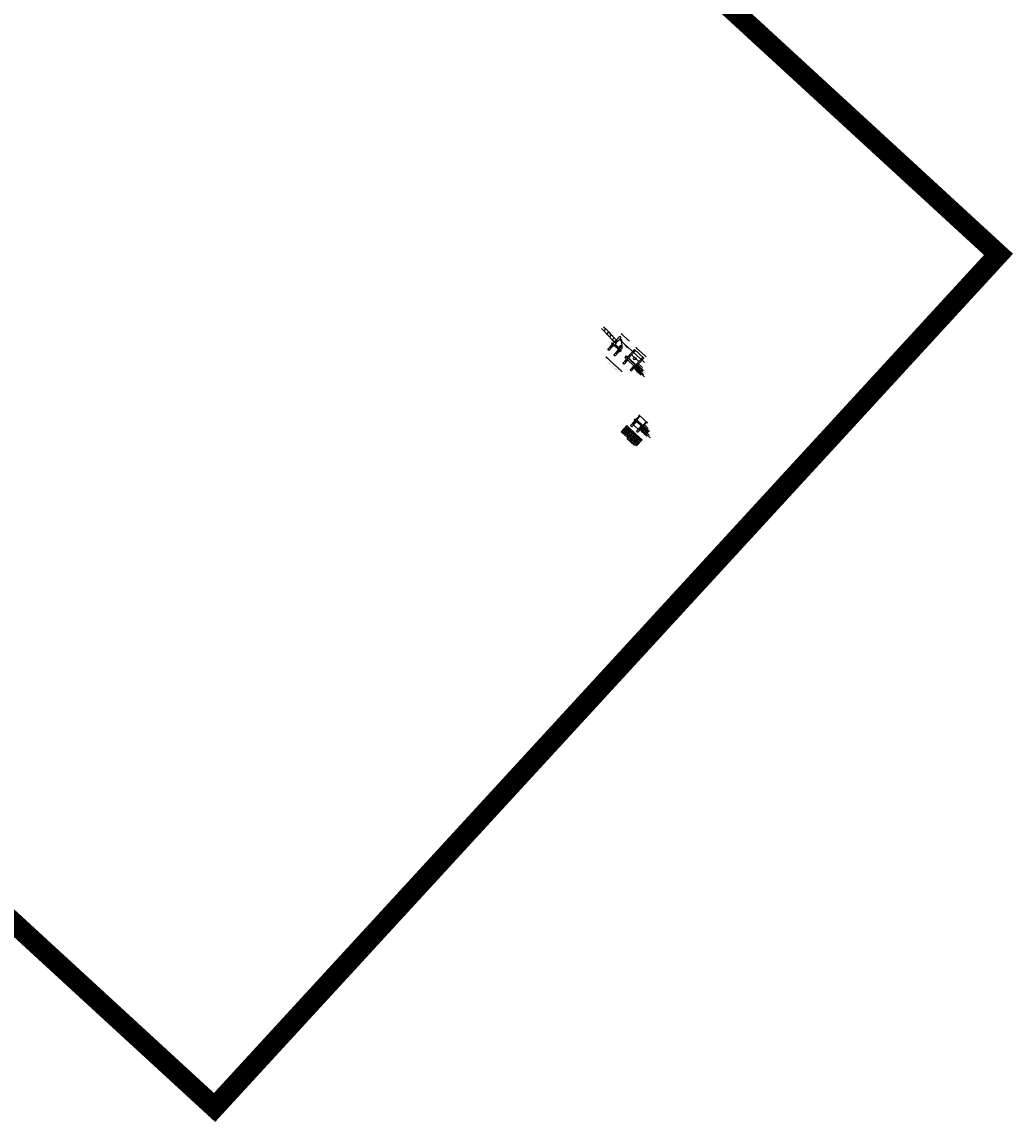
# Model space of a CAD drawing. Header units: metres. Extents: x 111546 to 149831, y 498798 to 507863.
# Tile 71 of 256: x 113083 to 113179, y 500731 to 500838. Entities that reach past the tile are written whole.
import ezdxf
from ezdxf.enums import TextEntityAlignment as Align

# ---------------------------------------------------------------- set-up
doc = ezdxf.new("R2010")
doc.units = ezdxf.units.M
doc.linetypes.add('DASHDOT', pattern=[25.4, 12.7, -6.35, 0, -6.35])
doc.layers.add('0-hulplijn', color=6, linetype='Continuous', plot=False)
for name, color, linetype in [('2-nw-riool-put', 4, 'Continuous'), ('7-div', 4, 'Continuous'), ('7-maatvoering', 3, 'Continuous'), ('7-nw-constr- hout', 3, 'Continuous'), ('7-nw-details', 2, 'Continuous'), ('7-text-35', 2, 'Continuous'), ('A4DRUKFUND', 3, 'Continuous')]:
    doc.layers.add(name, color=color, linetype=linetype)
doc.styles.get("Standard").update_dxf_attribs({"font": 'isocp-ie.shx'})
doc.styles.add('Zaanstad', font='ARIALN.TTF')
doc.dimstyles.new('1-10', dxfattribs={"dimscale": 0.01, "dimtxt": 2.5, "dimasz": 3, "dimexe": 3, "dimexo": 5, "dimgap": 1, "dimtad": 1, "dimzin": 0, "dimdsep": 46, "dimtxsty": 'Standard', "dimcen": 0, "dimclrd": 3, "dimclre": 3, "dimclrt": 3, "dimadec": 0, "dimazin": 0, "dimtfac": 1, "dimtofl": 0, "dimtmove": 0, "dimatfit": 3, "dimfxl": 1, "dimtolj": 1, "dimtzin": 0, "dimarcsym": 0})
doc.dimstyles.new('1-20', dxfattribs={"dimtxt": 0.04, "dimasz": 0.04, "dimexe": 0.02, "dimexo": 0.02, "dimgap": 0.01, "dimtad": 1, "dimzin": 0, "dimdsep": 46, "dimtxsty": 'Zaanstad', "dimcen": 0, "dimclrd": 256, "dimclre": 256, "dimclrt": 256, "dimadec": 0, "dimazin": 0, "dimtfac": 1, "dimtofl": 0, "dimtmove": 0, "dimatfit": 3, "dimfxl": 1, "dimtfill": 1, "dimtolj": 1, "dimtzin": 0, "dimlwd": -1, "dimlwe": -1, "dimarcsym": 0})

# ---------------------------------------------------------------- blocks, each defined once
blk = doc.blocks.new('*D1234')
at = {"layer": '7-maatvoering', "transparency": 16777216}
for p, q in [((113142.06, 500798.7), (113142.05, 500798.69)), ((113142.1, 500798.68), (113142.63, 500798.19)), ((113142.66, 500798.16), (113142.64, 500798.15))]:
    blk.add_line(p, q, dxfattribs=at)
for points in [[(113142.1, 500798.68), (113142.09, 500798.67), (113142.07, 500798.71)], [(113142.63, 500798.2), (113142.62, 500798.19), (113142.66, 500798.17)]]:
    blk.add_solid(points, dxfattribs=at)
at = {"layer": '7-maatvoering', "transparency": 16777216, "insert": (113142.38, 500798.46), "char_height": 0.04, "attachment_point": 5, "rotation": 317.5821, "style": 'Zaanstad', "bg_fill": 3, "box_fill_scale": 1.1, "bg_fill_color": 256, "bg_fill_true_color": 13158600, "bg_fill_transparency": 0}
blk.add_mtext('\\A1;M', dxfattribs=at)
at = {"layer": 'Defpoints', "color": 0, "transparency": 16777216}
for p in [(113142.08, 500798.72), (113142.66, 500798.17), (113142.67, 500798.18)]:
    blk.add_point(p, dxfattribs=at)
blk = doc.blocks.new('*D1235')
at = {"layer": '7-maatvoering', "color": 3, "lineweight": -2, "transparency": 16777216}
for p, q in [((113141.01, 500807.52), (113140.92, 500807.42)), ((113141.01, 500807.43), (113141.62, 500806.87)), ((113141.71, 500806.88), (113141.63, 500806.78))]:
    blk.add_line(p, q, dxfattribs=at)
at = {"layer": '7-maatvoering', "color": 3, "transparency": 16777216}
for points in [[(113141.02, 500807.43), (113141, 500807.42), (113140.96, 500807.47)], [(113141.63, 500806.87), (113141.62, 500806.86), (113141.67, 500806.82)]]:
    blk.add_solid(points, dxfattribs=at)
at = {"layer": 'Defpoints', "color": 0, "transparency": 16777216}
for p in [(113141.08, 500807.59), (113141.78, 500806.95), (113141.67, 500806.82)]:
    blk.add_point(p, dxfattribs=at)
at = {"layer": '7-maatvoering', "color": 3, "transparency": 16777216, "insert": (113141.35, 500807.18), "char_height": 0.05, "attachment_point": 5, "rotation": 317.5821}
blk.add_mtext('\\A1;0.95', dxfattribs=at)
blk = doc.blocks.new('*D1236')
at = {"layer": '7-maatvoering', "color": 3, "lineweight": -2, "transparency": 16777216}
for p, q in [((113142.42, 500806.2), (113142.34, 500806.11)), ((113142.42, 500806.11), (113143.25, 500805.36)), ((113143.34, 500805.37), (113143.25, 500805.27))]:
    blk.add_line(p, q, dxfattribs=at)
at = {"layer": '7-maatvoering', "color": 3, "transparency": 16777216}
for points in [[(113142.43, 500806.12), (113142.42, 500806.1), (113142.38, 500806.15)], [(113143.26, 500805.36), (113143.24, 500805.35), (113143.29, 500805.32)]]:
    blk.add_solid(points, dxfattribs=at)
at = {"layer": 'Defpoints', "color": 0, "transparency": 16777216}
for p in [(113142.49, 500806.28), (113143.29, 500805.32), (113143.41, 500805.44)]:
    blk.add_point(p, dxfattribs=at)
at = {"layer": '7-maatvoering', "color": 3, "transparency": 16777216, "insert": (113142.87, 500805.77), "char_height": 0.05, "attachment_point": 5, "rotation": 317.5821}
blk.add_mtext('\\A1;1.24', dxfattribs=at)

msp = doc.modelspace()

# ---------------------------------------------------------------- linework, layer by layer
at = {"layer": '0-hulplijn', "ltscale": 0.01, "const_width": 2}
msp.add_lwpolyline([(113037.6378, 500943.9122), (113177.6508, 500815.2285), (113101.3532, 500732.2137), (112961.3402, 500860.8974)], close=True, dxfattribs=at)
at = {"layer": '2-nw-riool-put'}
for p, q in [((113139.0291, 500808.0058), (113139.2466, 500807.8071)), ((113139.1978, 500808.1904), (113139.4229, 500807.9847)), ((113139.4152, 500807.9917), (113139.2466, 500807.8071)), ((113139.4229, 500807.9847), (113140.2413, 500807.1014)), ((113139.2466, 500807.8071), (113140.065, 500806.9239)), ((113139.6886, 500807.6979), (113139.5194, 500807.5127)), ((113139.9614, 500807.4035), (113139.7922, 500807.2183)), ((113140.2342, 500807.1091), (113140.065, 500806.9239)), ((113140.065, 500806.9239), (113140.4334, 500806.5873)), ((113140.7916, 500807.2759), (113140.1171, 500806.5376)), ((113140.2413, 500807.1014), (113140.602, 500806.7719)), ((113140.9393, 500807.141), (113140.3457, 500806.4913)), ((113140.7916, 500807.2759), (113140.9393, 500807.141)), ((113140.8381, 500807.0303), (113140.9488, 500806.9291)), ((113140.9488, 500806.9291), (113140.987, 500806.0814)), ((113140.1171, 500806.5376), (113140.8184, 500805.8968)), ((113140.3457, 500806.4913), (113140.8994, 500805.9854)), ((113140.5289, 500806.8386), (113140.3603, 500806.6541)), ((113140.8843, 500806.4056), (113140.6819, 500806.1841)), ((113140.9581, 500806.3381), (113140.7558, 500806.1166)), ((113140.987, 500806.0814), (113140.8184, 500805.8968)), ((113140.8843, 500806.4056), (113140.9581, 500806.3381)), ((113142.2162, 500805.9743), (113141.5416, 500805.236)), ((113142.3195, 500805.8798), (113141.645, 500805.1416)), ((113142.115, 500805.8635), (113142.2184, 500805.7691)), ((113142.2162, 500805.9743), (113143.1316, 500805.1379)), ((113141.5416, 500805.236), (113142.4571, 500804.3996)), ((113141.7103, 500805.4206), (113141.8136, 500805.3262)), ((113141.9289, 500805.4523), (113142.6376, 500804.8048)), ((113143.0282, 500805.2323), (113142.3537, 500804.494)), ((113143.1316, 500805.1379), (113142.4571, 500804.3996)), ((113142.9271, 500805.1216), (113143.0304, 500805.0271)), ((113142.5223, 500804.6786), (113142.6257, 500804.5842))]:
    msp.add_line(p, q, dxfattribs=at)
at = {"layer": '2-nw-riool-put', "color": 3}
for p, q in [((113140.7504, 500806.9343), (113143.1975, 500804.6983)), ((113141.2699, 500806.4196), (113141.4182, 500806.2842)), ((113141.3419, 500806.3761), (113141.4902, 500806.2407)), ((113141.3883, 500806.2891), (113141.5365, 500806.1536))]:
    msp.add_line(p, q, dxfattribs=at)
at = {"layer": '2-nw-riool-put'}
msp.add_circle((113142.2647, 500805.0834), 0.125, dxfattribs=at)
at = {"layer": '7-div', "linetype": 'Continuous', "ltscale": 0.2}
for p, q in [((113141.4643, 500798.5677), (113140.9246, 500797.977)), ((113141.3024, 500798.3905), (113141.6686, 500798.0559)), ((113141.378, 500798.4732), (113141.7442, 500798.1386)), ((113141.3888, 500798.485), (113141.755, 500798.1504)), ((113141.4643, 500798.5677), (113141.8305, 500798.2331)), ((113140.9246, 500797.977), (113141.2908, 500797.6424)), ((113141.0002, 500798.0597), (113141.3664, 500797.7252)), ((113141.0757, 500798.1424), (113141.4419, 500797.8079)), ((113141.1513, 500798.2251), (113141.5175, 500797.8905)), ((113141.2269, 500798.3078), (113141.5931, 500797.9732)), ((113141.3664, 500797.7252), (113141.2908, 500797.6424)), ((113141.2908, 500797.6424), (113141.5743, 500797.3834)), ((113141.4419, 500797.8079), (113141.3664, 500797.7252)), ((113141.3664, 500797.7252), (113141.6499, 500797.4661)), ((113141.5175, 500797.8905), (113141.4419, 500797.8079)), ((113141.4419, 500797.8079), (113141.7254, 500797.5488)), ((113141.5931, 500797.9732), (113141.5175, 500797.8905)), ((113141.5175, 500797.8905), (113141.801, 500797.6315)), ((113142.1141, 500797.9741), (113141.5743, 500797.3834)), ((113141.5743, 500797.3834), (113141.8578, 500797.1243)), ((113141.6686, 500798.0559), (113141.5931, 500797.9732)), ((113141.5931, 500797.9732), (113141.8766, 500797.7142)), ((113141.6499, 500797.4661), (113141.9334, 500797.207)), ((113141.7442, 500798.1386), (113141.6686, 500798.0559)), ((113141.6686, 500798.0559), (113141.9521, 500797.7969)), ((113141.7254, 500797.5488), (113142.009, 500797.2897)), ((113141.755, 500798.1504), (113141.7442, 500798.1386)), ((113141.7442, 500798.1386), (113142.0277, 500797.8796)), ((113141.8305, 500798.2331), (113141.755, 500798.1504)), ((113141.755, 500798.1504), (113142.0385, 500797.8914)), ((113141.801, 500797.6315), (113142.0845, 500797.3724)), ((113141.8305, 500798.2331), (113142.1141, 500797.9741)), ((113141.8766, 500797.7142), (113142.1601, 500797.4551)), ((113142.009, 500797.2897), (113141.9334, 500797.207)), ((113141.9521, 500797.7969), (113142.2357, 500797.5378)), ((113142.0845, 500797.3724), (113142.009, 500797.2897)), ((113142.009, 500797.2897), (113142.2925, 500797.0307)), ((113142.0277, 500797.8796), (113142.3112, 500797.6205)), ((113142.0385, 500797.8914), (113142.322, 500797.6323)), ((113142.1601, 500797.4551), (113142.0845, 500797.3724)), ((113142.0845, 500797.3724), (113142.3681, 500797.1134)), ((113142.1141, 500797.9741), (113142.3976, 500797.715)), ((113142.2357, 500797.5378), (113142.1601, 500797.4551)), ((113142.1601, 500797.4551), (113142.4436, 500797.1961)), ((113142.3112, 500797.6205), (113142.2357, 500797.5378)), ((113142.2357, 500797.5378), (113142.5192, 500797.2788)), ((113142.322, 500797.6323), (113142.3112, 500797.6205)), ((113142.3112, 500797.6205), (113142.5947, 500797.3615)), ((113142.3976, 500797.715), (113142.322, 500797.6323)), ((113142.322, 500797.6323), (113142.6055, 500797.3733)), ((113142.3976, 500797.715), (113142.6811, 500797.4559)), ((113142.5192, 500797.2788), (113142.4436, 500797.1961)), ((113142.5947, 500797.3615), (113142.5192, 500797.2788)), ((113142.5192, 500797.2788), (113142.8027, 500797.0197)), ((113142.6055, 500797.3733), (113142.5947, 500797.3615)), ((113142.5947, 500797.3615), (113142.8783, 500797.1024)), ((113142.6811, 500797.4559), (113142.6055, 500797.3733)), ((113142.6055, 500797.3733), (113142.8891, 500797.1142)), ((113142.6811, 500797.4559), (113142.9647, 500797.1969)), ((113141.9334, 500797.207), (113141.8578, 500797.1243)), ((113141.8578, 500797.1243), (113142.1414, 500796.8652)), ((113141.9334, 500797.207), (113142.2169, 500796.948)), ((113142.2169, 500796.948), (113142.1414, 500796.8652)), ((113142.1414, 500796.8652), (113142.4249, 500796.6062)), ((113142.2925, 500797.0307), (113142.2169, 500796.948)), ((113142.2169, 500796.948), (113142.5005, 500796.6889)), ((113142.3681, 500797.1134), (113142.2925, 500797.0307)), ((113142.2925, 500797.0307), (113142.576, 500796.7716)), ((113142.4436, 500797.1961), (113142.3681, 500797.1134)), ((113142.3681, 500797.1134), (113142.6516, 500796.8543)), ((113142.4436, 500797.1961), (113142.7272, 500796.937))]:
    msp.add_line(p, q, dxfattribs=at)
at = {"layer": '7-div', "ltscale": 0.02, "elevation": 0}
msp.add_lwpolyline([(113142.9647, 500797.1969), (113142.4249, 500796.6062)], dxfattribs=at)
at = {"layer": '7-nw-constr- hout', "ltscale": 0.2}
for p, q in [((113139.6231, 500805.9958), (113139.9776, 500806.3839)), ((113139.7416, 500805.8884), (113140.0957, 500806.2759)), ((113139.8166, 500806.089), (113139.9021, 500806.1825)), ((113139.9021, 500806.1825), (113140.1444, 500806.4477)), ((113139.929, 500806.2239), (113139.9021, 500806.1825)), ((113139.9021, 500806.1825), (113139.9404, 500806.2125)), ((113139.9294, 500806.2235), (113139.9288, 500806.2229)), ((113139.929, 500806.2239), (113140.1336, 500806.4478)), ((113139.9404, 500806.2125), (113140.1455, 500806.437)), ((113139.9624, 500806.3977), (113140.0701, 500806.5156)), ((113140.11, 500806.2628), (113139.9624, 500806.3977)), ((113140.2138, 500806.3764), (113139.9626, 500806.3975)), ((113139.963, 500806.3322), (113139.9954, 500806.3676)), ((113140.0457, 500806.2566), (113139.963, 500806.3322)), ((113139.9827, 500806.42), (113140.1948, 500806.4017)), ((113139.992, 500806.3707), (113140.1932, 500806.3537)), ((113139.9961, 500806.5832), (113140.0285, 500806.6186)), ((113139.9961, 500806.5832), (113140.8822, 500805.7736)), ((113140.1646, 500806.4293), (113140.0028, 500806.4419)), ((113140.1731, 500806.3315), (113140.0208, 500806.3444)), ((113140.0234, 500806.4645), (113140.1363, 500806.4551)), ((113140.0285, 500806.6186), (113140.9145, 500805.809)), ((113140.0424, 500806.4853), (113140.1094, 500806.4797)), ((113140.0457, 500806.2566), (113140.078, 500806.292)), ((113140.0786, 500806.6379), (113140.0462, 500806.6024)), ((113140.1171, 500806.5376), (113140.0462, 500806.6024)), ((113140.0496, 500806.318), (113140.1527, 500806.309)), ((113140.0503, 500806.6069), (113140.1187, 500806.6012)), ((113140.1167, 500806.6034), (113140.0596, 500806.541)), ((113140.1167, 500806.6034), (113140.0601, 500806.5416)), ((113140.0694, 500806.5812), (113140.1477, 500806.5747)), ((113140.2177, 500806.3807), (113140.0701, 500806.5156)), ((113140.0707, 500806.6293), (113140.0897, 500806.6277)), ((113140.0786, 500806.6379), (113140.1495, 500806.5731)), ((113140.1322, 500806.2864), (113140.0791, 500806.291)), ((113140.0984, 500806.5547), (113140.1301, 500806.552)), ((113140.11, 500806.2628), (113140.2177, 500806.3807)), ((113140.114, 500806.6005), (113140.1131, 500806.6067)), ((113140.1208, 500806.5997), (113140.114, 500806.6005)), ((113140.1495, 500806.5731), (113140.1171, 500806.5376)), ((113140.1278, 500806.4531), (113140.1326, 500806.4584)), ((113140.1502, 500806.4326), (113140.1278, 500806.4531)), ((113140.1993, 500806.4625), (113140.1315, 500806.3883)), ((113140.1502, 500806.4326), (113140.1551, 500806.4379)), ((113140.2136, 500805.456), (113140.5682, 500805.8441)), ((113140.2177, 500806.3807), (113140.6607, 500805.9759)), ((113140.5196, 500805.6841), (113140.7242, 500805.908)), ((113140.5309, 500805.6727), (113140.736, 500805.8972)), ((113140.8043, 500805.8366), (113140.5527, 500805.8577)), ((113140.5529, 500805.8579), (113140.6607, 500805.9759)), ((113140.7005, 500805.723), (113140.5529, 500805.8579)), ((113140.5732, 500805.8802), (113140.7853, 500805.8619)), ((113140.7552, 500805.8894), (113140.5933, 500805.9021)), ((113140.6139, 500805.9247), (113140.7269, 500805.9153)), ((113140.6329, 500805.9455), (113140.6999, 500805.9399)), ((113140.6533, 500805.9679), (113140.6712, 500805.9664)), ((113140.6607, 500805.9759), (113140.8082, 500805.8409)), ((113140.7005, 500805.723), (113140.8082, 500805.8409)), ((113140.7183, 500805.9133), (113140.7231, 500805.9185)), ((113140.7407, 500805.8928), (113140.7183, 500805.9133)), ((113140.7898, 500805.9227), (113140.722, 500805.8485)), ((113140.7407, 500805.8928), (113140.7456, 500805.8981)), ((113140.8508, 500805.9323), (113140.8184, 500805.8968)), ((113140.8198, 500805.8983), (113140.8967, 500805.8904)), ((113140.8917, 500805.8951), (113140.8342, 500805.8322)), ((113140.8398, 500805.9204), (113140.8669, 500805.9176)), ((113140.8462, 500805.8715), (113140.9184, 500805.864)), ((113140.8508, 500805.9323), (113140.9217, 500805.8675)), ((113140.876, 500805.8442), (113140.8983, 500805.8419)), ((113140.9217, 500805.8675), (113140.8893, 500805.8321)), ((113140.3321, 500805.3485), (113140.6862, 500805.7361)), ((113140.4072, 500805.5492), (113140.4926, 500805.6426)), ((113140.4926, 500805.6426), (113140.6099, 500805.771)), ((113140.5196, 500805.6841), (113140.4926, 500805.6426)), ((113140.4926, 500805.6426), (113140.5309, 500805.6727)), ((113140.5199, 500805.6837), (113140.5194, 500805.6831)), ((113140.5535, 500805.7923), (113140.5859, 500805.8278)), ((113140.6362, 500805.7168), (113140.5535, 500805.7923)), ((113140.5825, 500805.8309), (113140.7837, 500805.8139)), ((113140.7633, 500805.7917), (113140.6113, 500805.8046)), ((113140.6362, 500805.7168), (113140.6686, 500805.7522)), ((113140.6401, 500805.7782), (113140.7427, 500805.7692)), ((113140.7222, 500805.7467), (113140.6696, 500805.7512)), ((113140.9145, 500805.809), (113140.8822, 500805.7736)), ((113141.0913, 500804.6543), (113141.4459, 500805.0424)), ((113141.2099, 500804.5468), (113141.564, 500804.9344)), ((113141.2687, 500805.2041), (113141.2687, 500805.2041)), ((113142.4499, 500804.1249), (113141.2687, 500805.2041)), ((113141.2849, 500804.7475), (113141.3703, 500804.8409)), ((113141.3703, 500804.8409), (113141.6126, 500805.1062)), ((113141.3973, 500804.8823), (113141.3703, 500804.8409)), ((113141.3703, 500804.8409), (113141.4086, 500804.871)), ((113141.3805, 500805.3265), (113141.4489, 500805.3208)), ((113141.3977, 500804.882), (113141.3971, 500804.8814)), ((113141.3973, 500804.8823), (113141.6019, 500805.1063)), ((113141.3996, 500805.3008), (113141.4779, 500805.2943)), ((113141.4009, 500805.3489), (113141.4199, 500805.3473)), ((113141.4086, 500804.871), (113141.6137, 500805.0955)), ((113141.4286, 500805.2743), (113141.507, 500805.2677)), ((113141.4312, 500804.9906), (113141.4636, 500805.0261)), ((113141.5139, 500804.9151), (113141.4312, 500804.9906)), ((113141.4609, 500805.2448), (113141.5181, 500805.24)), ((113141.5031, 500805.3362), (113141.4708, 500805.3008)), ((113141.4748, 500805.3052), (113141.5433, 500805.2995)), ((113141.5412, 500805.3018), (113141.4842, 500805.2394)), ((113141.5412, 500805.3018), (113141.4847, 500805.2399)), ((113141.494, 500805.2796), (113141.5723, 500805.273)), ((113141.4953, 500805.3276), (113141.5143, 500805.326)), ((113141.5031, 500805.3362), (113141.574, 500805.2715)), ((113141.5139, 500804.9151), (113141.5463, 500804.9505)), ((113141.5281, 500805.1834), (113141.5181, 500805.24)), ((113141.523, 500805.2531), (113141.5547, 500805.2504)), ((113141.5385, 500805.2989), (113141.5376, 500805.3051)), ((113141.5454, 500805.2981), (113141.5385, 500805.2989)), ((113141.5604, 500805.1539), (113141.5468, 500805.2313)), ((113141.5894, 500805.1274), (113141.5759, 500805.2048)), ((113141.596, 500805.1116), (113141.6008, 500805.1168)), ((113141.6185, 500805.0911), (113141.596, 500805.1116)), ((113141.6675, 500805.121), (113141.5997, 500805.0467)), ((113141.6167, 500805.1106), (113141.6049, 500805.1783)), ((113141.6167, 500805.1106), (113141.6852, 500805.1049)), ((113141.6185, 500805.0911), (113141.6233, 500805.0964)), ((113141.6372, 500805.133), (113141.6339, 500805.1518)), ((113141.6359, 500805.0849), (113141.7142, 500805.0784)), ((113141.6372, 500805.133), (113141.6562, 500805.1314)), ((113141.6649, 500805.0585), (113141.7432, 500805.0519)), ((113141.6972, 500805.0289), (113141.7544, 500805.0241)), ((113141.7643, 500804.9676), (113141.7544, 500805.0241)), ((113141.7967, 500804.938), (113141.783, 500805.0155)), ((113141.8256, 500804.9116), (113141.8121, 500804.989)), ((113141.8529, 500804.8948), (113141.8411, 500804.9625)), ((113141.8529, 500804.8948), (113141.9214, 500804.8891)), ((113141.8734, 500804.9172), (113141.8701, 500804.936)), ((113141.8721, 500804.8691), (113141.9504, 500804.8626)), ((113141.8734, 500804.9172), (113141.8924, 500804.9156)), ((113141.9011, 500804.8426), (113141.9794, 500804.836)), ((113141.9334, 500804.8131), (113141.9906, 500804.8083)), ((113142.0006, 500804.7517), (113141.9906, 500804.8083)), ((113142.0329, 500804.7222), (113142.0193, 500804.7996)), ((113142.0619, 500804.6957), (113142.0483, 500804.7731)), ((113141.8, 500804.0068), (113142.1546, 500804.3948)), ((113141.9186, 500803.8993), (113142.2727, 500804.2868)), ((113141.9936, 500804.0999), (113142.079, 500804.1934)), ((113142.0892, 500804.6789), (113142.0773, 500804.7466)), ((113142.079, 500804.1934), (113142.3214, 500804.4586)), ((113142.106, 500804.2348), (113142.079, 500804.1934)), ((113142.079, 500804.1934), (113142.1173, 500804.2234)), ((113142.0892, 500804.6789), (113142.1577, 500804.6732)), ((113142.1064, 500804.2344), (113142.1058, 500804.2338)), ((113142.106, 500804.2348), (113142.3106, 500804.4587)), ((113142.1096, 500804.7013), (113142.1063, 500804.7201)), ((113142.1084, 500804.6532), (113142.1867, 500804.6467)), ((113142.1096, 500804.7013), (113142.1286, 500804.6997)), ((113142.1173, 500804.2234), (113142.3224, 500804.4479)), ((113142.1373, 500804.6268), (113142.2157, 500804.6202)), ((113142.1399, 500804.3431), (113142.1723, 500804.3785)), ((113142.2226, 500804.2675), (113142.1399, 500804.3431)), ((113142.1697, 500804.5972), (113142.2269, 500804.5924)), ((113142.2226, 500804.2675), (113142.255, 500804.303)), ((113142.2368, 500804.5359), (113142.2269, 500804.5924)), ((113142.3185, 500804.5259), (113142.2507, 500804.4517)), ((113142.2691, 500804.5063), (113142.2555, 500804.5838)), ((113142.2981, 500804.4799), (113142.2846, 500804.5573)), ((113142.3047, 500804.464), (113142.3095, 500804.4693)), ((113142.3272, 500804.4435), (113142.3047, 500804.464)), ((113142.3254, 500804.4631), (113142.3136, 500804.5308)), ((113142.3254, 500804.463), (113142.3939, 500804.4573)), ((113142.3272, 500804.4435), (113142.3321, 500804.4488)), ((113142.3459, 500804.4855), (113142.3426, 500804.5043)), ((113142.3446, 500804.4374), (113142.4229, 500804.4309)), ((113142.3459, 500804.4854), (113142.3649, 500804.4839)), ((113142.3735, 500804.4109), (113142.4519, 500804.4043)), ((113142.4059, 500804.3814), (113142.4631, 500804.3765)), ((113142.4499, 500804.1249), (113142.4499, 500804.1249)), ((113142.4584, 500804.4011), (113142.5353, 500804.3931)), ((113142.473, 500804.32), (113142.4631, 500804.3765)), ((113142.5303, 500804.3979), (113142.4729, 500804.3349)), ((113142.4785, 500804.4232), (113142.5055, 500804.4204)), ((113142.4849, 500804.3742), (113142.5571, 500804.3667)), ((113142.4894, 500804.435), (113142.5603, 500804.3703)), ((113142.5054, 500804.2905), (113142.4917, 500804.3679)), ((113142.5146, 500804.347), (113142.537, 500804.3447)), ((113142.5343, 500804.264), (113142.5208, 500804.3414)), ((113142.5603, 500804.3703), (113142.5279, 500804.3348)), ((113142.5616, 500804.2472), (113142.5498, 500804.3149)), ((113142.5821, 500804.2696), (113142.5788, 500804.2884)), ((113141.8357, 500798.572), (113142.1903, 500798.9601)), ((113141.9542, 500798.4645), (113142.3083, 500798.852)), ((113142.0293, 500798.6651), (113142.1147, 500798.7586)), ((113142.1147, 500798.7586), (113142.232, 500798.887)), ((113142.1416, 500798.8), (113142.1147, 500798.7586)), ((113142.1147, 500798.7586), (113142.153, 500798.7887)), ((113142.142, 500798.7997), (113142.1414, 500798.7991)), ((113142.1416, 500798.8), (113142.3462, 500799.0239)), ((113142.153, 500798.7887), (113142.3581, 500799.0132)), ((113142.175, 500798.9739), (113142.2827, 500799.0918)), ((113142.3226, 500798.839), (113142.175, 500798.9739)), ((113142.4264, 500798.9525), (113142.1752, 500798.9737)), ((113142.1756, 500798.9083), (113142.208, 500798.9437)), ((113142.2583, 500798.8327), (113142.1756, 500798.9083)), ((113142.1953, 500798.9961), (113142.4074, 500798.9778)), ((113142.2046, 500798.9468), (113142.4058, 500798.9299)), ((113142.2087, 500799.1594), (113142.2411, 500799.1948)), ((113142.3772, 500799.0054), (113142.2154, 500799.0181)), ((113142.3857, 500798.9076), (113142.2334, 500798.9205)), ((113142.236, 500799.0406), (113142.3489, 500799.0313)), ((113142.2411, 500799.1948), (113143.1271, 500798.3852)), ((113142.255, 500799.0614), (113142.322, 500799.0559)), ((113142.2583, 500798.8327), (113142.2907, 500798.8682)), ((113142.2912, 500799.214), (113142.2588, 500799.1786)), ((113142.2622, 500798.8942), (113142.3653, 500798.8851)), ((113142.2629, 500799.183), (113142.3314, 500799.1773)), ((113142.3293, 500799.1796), (113142.2722, 500799.1171)), ((113142.3293, 500799.1796), (113142.2727, 500799.1177)), ((113142.2821, 500799.1573), (113142.3603, 500799.1508)), ((113142.4303, 500798.9569), (113142.2827, 500799.0918)), ((113142.2833, 500799.2054), (113142.3023, 500799.2038)), ((113142.2912, 500799.214), (113142.3621, 500799.1492)), ((113142.3448, 500798.8626), (113142.2917, 500798.8672)), ((113142.311, 500799.1309), (113142.3427, 500799.1282)), ((113142.3226, 500798.839), (113142.4303, 500798.9569)), ((113142.3266, 500799.1767), (113142.3257, 500799.1829)), ((113142.3334, 500799.1759), (113142.3266, 500799.1767)), ((113142.3404, 500799.0292), (113142.3452, 500799.0345)), ((113142.3628, 500799.0087), (113142.3404, 500799.0292)), ((113142.4119, 500799.0386), (113142.3441, 500798.9644)), ((113142.3628, 500799.0087), (113142.3677, 500799.0141)), ((113142.4262, 500798.0322), (113142.7808, 500798.4202)), ((113142.4303, 500798.9569), (113142.8733, 500798.5521)), ((113142.7052, 500798.2188), (113142.8225, 500798.3472)), ((113142.7322, 500798.2602), (113142.9368, 500798.4841)), ((113142.7435, 500798.2489), (113142.9486, 500798.4733)), ((113143.0169, 500798.4127), (113142.7653, 500798.4339)), ((113142.7655, 500798.4341), (113142.8733, 500798.5521)), ((113142.9131, 500798.2992), (113142.7655, 500798.4341)), ((113142.7661, 500798.3685), (113142.7985, 500798.4039)), ((113142.8488, 500798.2929), (113142.7661, 500798.3685)), ((113142.7858, 500798.4563), (113142.9979, 500798.438)), ((113142.7951, 500798.407), (113142.9963, 500798.39)), ((113142.9678, 500798.4656), (113142.8059, 500798.4783)), ((113142.9759, 500798.3678), (113142.8239, 500798.3807)), ((113142.8265, 500798.5008), (113142.9396, 500798.4914)), ((113142.8455, 500798.5216), (113142.9125, 500798.516)), ((113142.8527, 500798.3544), (113142.9553, 500798.3453)), ((113142.8659, 500798.544), (113142.8838, 500798.5425)), ((113142.8733, 500798.5521), (113143.0208, 500798.417)), ((113142.9131, 500798.2992), (113143.0208, 500798.417)), ((113142.9309, 500798.4894), (113142.9357, 500798.4947)), ((113142.9533, 500798.4689), (113142.9309, 500798.4894)), ((113143.0024, 500798.4988), (113142.9346, 500798.4246)), ((113142.9533, 500798.4689), (113142.9582, 500798.4743)), ((113143.0398, 500798.4677), (113143.1167, 500798.4597)), ((113143.1117, 500798.4644), (113143.0543, 500798.4015)), ((113143.0599, 500798.4897), (113143.0869, 500798.4869)), ((113143.0663, 500798.4408), (113143.1385, 500798.4333)), ((113143.0709, 500798.5016), (113143.1417, 500798.4369)), ((113143.0948, 500798.3497), (113143.1271, 500798.3852)), ((113143.096, 500798.4136), (113143.1184, 500798.4113)), ((113143.1417, 500798.4369), (113143.1094, 500798.4014)), ((113142.5447, 500797.9247), (113142.8988, 500798.3122)), ((113142.6198, 500798.1253), (113142.7052, 500798.2188)), ((113142.7322, 500798.2602), (113142.7052, 500798.2188)), ((113142.7052, 500798.2188), (113142.7435, 500798.2489)), ((113142.7325, 500798.2598), (113142.732, 500798.2593)), ((113142.8488, 500798.2929), (113142.8812, 500798.3284)), ((113142.9348, 500798.3228), (113142.8823, 500798.3274))]:
    msp.add_line(p, q, dxfattribs=at)
at = {"layer": '7-nw-constr- hout'}
for p, q in [((113141.3764, 500805.322), (113141.2687, 500805.2041)), ((113141.4088, 500805.3574), (113141.3764, 500805.322)), ((113141.3764, 500805.322), (113142.5576, 500804.2428)), ((113141.4088, 500805.3574), (113142.59, 500804.2782)), ((113141.5269, 500805.2495), (113141.4945, 500805.2141)), ((113141.645, 500805.1416), (113141.6126, 500805.1062)), ((113141.7631, 500805.0337), (113141.7308, 500804.9983)), ((113141.8812, 500804.9257), (113141.8489, 500804.8903)), ((113141.9994, 500804.8178), (113141.967, 500804.7824)), ((113142.1175, 500804.7099), (113142.0851, 500804.6745)), ((113142.2356, 500804.602), (113142.2032, 500804.5666)), ((113142.3537, 500804.494), (113142.3214, 500804.4586)), ((113142.4718, 500804.3861), (113142.4395, 500804.3507)), ((113142.5576, 500804.2428), (113142.4499, 500804.1249)), ((113142.59, 500804.2782), (113142.5576, 500804.2428)), ((113142.59, 500804.2782), (113142.5576, 500804.2428))]:
    msp.add_line(p, q, dxfattribs=at)
at = {"layer": '7-nw-constr- hout', "ltscale": 0.2}
for points in [[(113139.7416, 500805.8884), (113139.7314, 500805.8901), (113139.7221, 500805.8942), (113139.7133, 500805.8989), (113139.704, 500805.9052), (113139.6963, 500805.911), (113139.6921, 500805.916), (113139.6854, 500805.9241), (113139.6816, 500805.9341), (113139.6783, 500805.9425), (113139.6756, 500805.9525), (113139.6705, 500805.9625), (113139.6644, 500805.9724), (113139.6566, 500805.9805), (113139.6484, 500805.988), (113139.6408, 500805.9916), (113139.6304, 500805.9956), (113139.6231, 500805.9958), (113139.6216, 500805.9919), (113139.6231, 500805.9817), (113139.6328, 500805.9697), (113139.6417, 500805.9616), (113139.6518, 500805.9525), (113139.6593, 500805.9478), (113139.6687, 500805.9426), (113139.6791, 500805.9385)], [(113140.2035, 500806.4587), (113140.1966, 500806.4595), (113140.1957, 500806.4657)], [(113140.794, 500805.9189), (113140.7871, 500805.9197), (113140.7863, 500805.9259)], [(113140.8958, 500805.8913), (113140.8889, 500805.8921), (113140.8881, 500805.8983)], [(113140.3321, 500805.3485), (113140.3219, 500805.3503), (113140.3126, 500805.3544), (113140.3038, 500805.359), (113140.2945, 500805.3654), (113140.2868, 500805.3712), (113140.2826, 500805.3762), (113140.2759, 500805.3843), (113140.2721, 500805.3943), (113140.2689, 500805.4026), (113140.2661, 500805.4127), (113140.261, 500805.4227), (113140.2549, 500805.4326), (113140.2471, 500805.4407), (113140.2389, 500805.4482), (113140.2313, 500805.4518), (113140.2209, 500805.4558), (113140.2136, 500805.456), (113140.2121, 500805.452), (113140.2137, 500805.4419), (113140.2233, 500805.4299), (113140.2322, 500805.4218), (113140.2423, 500805.4127), (113140.2499, 500805.4079), (113140.2592, 500805.4028), (113140.2697, 500805.3987)], [(113141.6717, 500805.1172), (113141.6649, 500805.118), (113141.664, 500805.1242)], [(113141.2099, 500804.5468), (113141.1996, 500804.5486), (113141.1903, 500804.5527), (113141.1816, 500804.5573), (113141.1722, 500804.5637), (113141.1645, 500804.5695), (113141.1604, 500804.5745), (113141.1537, 500804.5826), (113141.1498, 500804.5926), (113141.1466, 500804.6009), (113141.1438, 500804.611), (113141.1388, 500804.6209), (113141.1326, 500804.6309), (113141.1249, 500804.639), (113141.1166, 500804.6465), (113141.1091, 500804.6501), (113141.0987, 500804.6541), (113141.0913, 500804.6543), (113141.0898, 500804.6503), (113141.0914, 500804.6402), (113141.1011, 500804.6282), (113141.1099, 500804.6201), (113141.12, 500804.611), (113141.1276, 500804.6062), (113141.137, 500804.601), (113141.1474, 500804.597)], [(113141.9186, 500803.8993), (113141.9083, 500803.901), (113141.899, 500803.9051), (113141.8903, 500803.9098), (113141.8809, 500803.9161), (113141.8732, 500803.922), (113141.8691, 500803.9269), (113141.8624, 500803.935), (113141.8586, 500803.9451), (113141.8553, 500803.9534), (113141.8525, 500803.9634), (113141.8475, 500803.9734), (113141.8414, 500803.9833), (113141.8336, 500803.9914), (113141.8253, 500803.9989), (113141.8178, 500804.0026), (113141.8074, 500804.0066), (113141.8, 500804.0068), (113141.7985, 500804.0028), (113141.8001, 500803.9926), (113141.8098, 500803.9806), (113141.8186, 500803.9725), (113141.8287, 500803.9634), (113141.8363, 500803.9587), (113141.8457, 500803.9535), (113141.8561, 500803.9495)], [(113142.3227, 500804.5221), (113142.3158, 500804.523), (113142.315, 500804.5292)], [(113142.5344, 500804.3941), (113142.5276, 500804.3949), (113142.5267, 500804.4011)], [(113141.9542, 500798.4645), (113141.944, 500798.4663), (113141.9347, 500798.4703), (113141.9259, 500798.475), (113141.9166, 500798.4813), (113141.9089, 500798.4872), (113141.9047, 500798.4921), (113141.898, 500798.5002), (113141.8942, 500798.5103), (113141.8909, 500798.5186), (113141.8882, 500798.5286), (113141.8831, 500798.5386), (113141.877, 500798.5485), (113141.8692, 500798.5567), (113141.861, 500798.5642), (113141.8534, 500798.5678), (113141.843, 500798.5718), (113141.8357, 500798.572), (113141.8342, 500798.568), (113141.8358, 500798.5578), (113141.8454, 500798.5458), (113141.8543, 500798.5378), (113141.8644, 500798.5286), (113141.8719, 500798.5239), (113141.8813, 500798.5187), (113141.8918, 500798.5147)], [(113142.4161, 500799.0349), (113142.4092, 500799.0357), (113142.4083, 500799.0419)], [(113143.0066, 500798.4951), (113142.9997, 500798.4959), (113142.9989, 500798.5021)], [(113143.1158, 500798.4607), (113143.109, 500798.4615), (113143.1081, 500798.4677)], [(113142.5447, 500797.9247), (113142.5345, 500797.9264), (113142.5252, 500797.9305), (113142.5165, 500797.9352), (113142.5071, 500797.9415), (113142.4994, 500797.9474), (113142.4952, 500797.9523), (113142.4885, 500797.9604), (113142.4847, 500797.9705), (113142.4815, 500797.9788), (113142.4787, 500797.9888), (113142.4736, 500797.9988), (113142.4675, 500798.0087), (113142.4597, 500798.0168), (113142.4515, 500798.0243), (113142.4439, 500798.028), (113142.4335, 500798.032), (113142.4262, 500798.0322), (113142.4247, 500798.0282), (113142.4263, 500798.018), (113142.4359, 500798.006), (113142.4448, 500797.998), (113142.4549, 500797.9888), (113142.4625, 500797.9841), (113142.4718, 500797.9789), (113142.4823, 500797.9749)]]:
    msp.add_lwpolyline(points, dxfattribs=at)
at = {"layer": '7-nw-details', "color": 2, "linetype": 'Continuous', "ltscale": 0.2}
for p, q in [((113142.7162, 500799.5373), (113142.3297, 500799.1138)), ((113142.775, 500799.4836), (113142.4534, 500799.1312)), ((113142.3297, 500799.1138), (113143.0385, 500798.4662)), ((113142.4534, 500799.1312), (113143.0443, 500798.5919)), ((113143.425, 500798.8897), (113143.0385, 500798.4662)), ((113143.3657, 500798.9439), (113143.0443, 500798.5919))]:
    msp.add_line(p, q, dxfattribs=at)

# ---------------------------------------------------------------- texts
at = {"layer": '7-maatvoering', "style": 'Zaanstad'}
for s, height, rotation, p in [('-1.80', 0.05, 317.58209, (113139.0599, 500808.0209)), ('PVC250', 0.05, 317.58209, (113139.6472, 500807.5036)), ('flexibele aansluiting', 0.05, 317.58209, (113139.7433, 500807.7002)), ('-1.15', 0.05, 317.58209, (113140.8053, 500807.2785)), ('-1.90', 0.05, 317.58209, (113140.1496, 500806.8792)), ('-2.15', 0.05, 317.58209, (113140.1789, 500806.4983)), ('1:1', 0.05, 270.276318, (113140.9837, 500806.473)), ('-1.73', 0.05, 317.58209, (113140.9873, 500806.3037)), ('-1.90', 0.05, 317.58209, (113141.0013, 500806.0901)), ('-1.43', 0.05, 317.58209, (113141.1658, 500806.5747)), ('draagkrachtige laag 8,00- NAP', 0.04, 317.58209, (113142.2657, 500803.8676)), ('punt rond 0,12 m, lang 5,50m ', 0.04, 317.58209, (113142.3113, 500803.9175)), ('houten paal (drukken)', 0.04, 317.58209, (113142.3564, 500803.9601)), ('mesband rond 140 mm, hoog 60 mm, dik 4 mm', 0.04, 317.58209, (113142.4239, 500804.0339)), ('hakkelbout lang 400 mm, dik 19 mm', 0.04, 317.58209, (113142.4913, 500804.1077)), ('vuren kesp 0,20 x 0,25 x 1,60 m', 0.04, 317.58209, (113142.5588, 500804.1816)), ('baddingen 0.06 x 0,16 x 1,60 m (10 st.)', 0.04, 317.58209, (113142.6262, 500804.2554)), ('opsluitklos 0,06 x 0,12 x 1,05/1,35 m', 0.04, 317.58209, (113142.6937, 500804.3292)), ('draadnagel', 0.04, 317.58209, (113142.7899, 500804.4345)), ('baddingen 0.06 x 0,16 m', 0.04, 317.58209, (113143.191, 500798.3275)), ('opsluitklos 0,06 x 0,12 m', 0.04, 317.58209, (113143.2585, 500798.4013)), ('draadnagel', 0.04, 317.58209, (113143.3547, 500798.5067)), ('punt rond 0,15 m', 0.04, 317.58209, (113142.8753, 500797.9825)), ('houten paal (drukken)', 0.04, 317.58209, (113142.9212, 500798.0322)), ('mesband rond 140 mm, hoog 60 mm, dik 4 mm', 0.04, 317.58209, (113142.9887, 500798.106)), ('hakkelbout lang 400 mm, dik 19 mm', 0.04, 317.58209, (113143.0561, 500798.1799)), ('vuren kesp 0,20 x 0,25 m', 0.04, 317.58209, (113143.1236, 500798.2537))]:
    msp.add_text(s, height=height, rotation=rotation, dxfattribs=at).set_placement(p)
at = {"layer": '7-text-35', "linetype": 'Continuous', "oblique": 359.98465}
msp.add_text('%%UPRINCIPEDETAIL UITSTROOMCONSTRUCTIE', height=0.075, rotation=317.58209, dxfattribs=at).set_placement((113140.243, 500804.5393), align=Align.CENTER)
at = {"layer": '7-text-35', "style": 'Zaanstad'}
for s, p in [('KESP', (113141.2832, 500798.3403)), ('AANTAL X LENGTE', (113141.3264, 500798.3798)), ('BADDINGEN', (113141.3606, 500798.4203)), ('PUTMAAT', (113141.4096, 500798.4807)), ('INWENDIGE', (113141.446, 500798.5205)), ('PUTNUMMERS', (113140.9534, 500797.9762)), ('MAAT M', (113141.0236, 500798.0573)), ('LENGTE IN M1', (113141.0946, 500798.1342)), ('PAAL', (113141.1322, 500798.1721)), ('LENGTE', (113141.1707, 500798.2164)), ('OPSLUITKLOS', (113141.209, 500798.256)), ('LENGTE', (113141.2501, 500798.304)), ('0.80', (113141.4843, 500797.656)), ('per werk te bepalen', (113141.5937, 500797.7148)), ('0.80', (113141.6319, 500797.8215)), ('1.50', (113141.7044, 500797.9008)), ('9 X 1.50', (113141.7503, 500798.0123)), ('1.00', (113141.7695, 500797.3791)), ('0.80 X 0.80', (113141.795, 500798.1501)), ('0.80', (113141.9223, 500797.5388)), ('1.70', (113141.9987, 500797.6234)), ('10 X 1.70', (113142.0407, 500797.7383)), ('1.00 X 1.00', (113142.0949, 500797.885)), ('per werk te bepalen', (113142.1484, 500797.2005))]:
    msp.add_text(s, height=0.04, rotation=317.58209, dxfattribs=at).set_placement(p)
at = {"layer": '7-text-35', "linetype": 'Continuous', "style": 'Zaanstad'}
msp.add_text('%%UPUTFUNDERINGSMATEN', height=0.06, rotation=317.58209, dxfattribs=at).set_placement((113141.4923, 500797.3278))
at = {"layer": '7-text-35', "color": 2, "linetype": 'Continuous', "style": 'Zaanstad'}
for s, p in [('0.80', (113142.1946, 500797.3009)), ('1.95', (113142.2695, 500797.3845)), ('12 X 1.95', (113142.3056, 500797.5089)), ('1.25 X 1.25', (113142.368, 500797.6305)), ('1.24x0.95', (113142.6803, 500797.3206)), ('uitstroombak', (113142.7003, 500797.3793)), ('1.25', (113142.0445, 500797.1441)), ('0.96', (113142.3362, 500796.8776)), ('0.80', (113142.4782, 500797.0418)), ('1.60', (113142.5553, 500797.1233)), ('10 X 1.60', (113142.5944, 500797.2411))]:
    msp.add_text(s, height=0.04, rotation=317.58209, dxfattribs=at).set_placement(p)
at = {"layer": 'A4DRUKFUND', "color": 3, "linetype": 'Continuous', "oblique": 0.009231}
msp.add_text('hoogtematen en lengtematen per werk te bepalen', height=0.043952, rotation=317.799668, dxfattribs=at).set_placement((113139.5505, 500804.7977))

# ---------------------------------------------------------------- dimensions: what is measured, and where the dimension line sits
at = {"layer": '7-maatvoering'}
for p1, p2, picture, middle in [((113141.0786, 500807.59), (113141.7799, 500806.9492), '*D1235', (113141.3459, 500807.1784)), ((113142.492, 500806.2762), (113143.4075, 500805.4398), '*D1236', (113142.8664, 500805.7668))]:
    dim = msp.add_aligned_dim(p1=p1, p2=p2, distance=-0.1685, dimstyle='1-10', override={"dimscale": 0.02}, dxfattribs=at)
    dim.commit()
    dim.dimension.update_dxf_attribs({"geometry": picture, "text_midpoint": middle})

# ---------------------------------------------------------------- leaders
for points in [[(113142.2217, 500804.1313), (113142.3476, 500803.9536), (113142.8449, 500803.4993)], [(113142.2923, 500804.2358), (113142.4168, 500804.0253), (113143.1946, 500803.3146)], [(113142.3184, 500804.339), (113142.4897, 500804.1009), (113143.0925, 500803.55)], [(113142.4358, 500804.3265), (113142.559, 500804.1665), (113142.9841, 500803.7781)], [(113142.5436, 500804.3069), (113142.6217, 500804.2534), (113143.0285, 500803.8817)], [(113142.549, 500804.3903), (113142.6711, 500804.524), (113142.9932, 500804.2298)], [(113142.5769, 500804.3647), (113142.6794, 500804.3323), (113143.114, 500803.9352)]]:
    msp.add_leader(points, dimstyle='1-20', override={"dimgap": 0.01, "dimtad": 0}, dxfattribs=at)

# ---------------------------------------------------------------- next in the draw order: dimensions: what is measured, and where the dimension line sits
dim = msp.add_linear_dim(base=(113142.6565, 500798.1656), p1=(113142.0781, 500798.7186), p2=(113142.6687, 500798.1789), angle=317.58209, text='M', dimstyle='1-20', dxfattribs=at)
dim.commit()
dim.dimension.update_dxf_attribs({"geometry": '*D1234', "text_midpoint": (113142.3815, 500798.4576)})

# ---------------------------------------------------------------- next in the draw order: linework, layer by layer
at = {"layer": '7-maatvoering', "linetype": 'DASHDOT', "ltscale": 0.5}
msp.add_line((113142.6437, 500799.6036), (113143.5077, 500798.8142), dxfattribs=at)
at = {"layer": '7-nw-constr- hout', "ltscale": 0.2}
for p, q in [((113142.2087, 500799.1594), (113143.0948, 500798.3497)), ((113142.3297, 500799.1138), (113142.2588, 500799.1786)), ((113142.3621, 500799.1492), (113142.3297, 500799.1138)), ((113143.0709, 500798.5016), (113143.0385, 500798.4662)), ((113143.0385, 500798.4662), (113143.1094, 500798.4014))]:
    msp.add_line(p, q, dxfattribs=at)

# ---------------------------------------------------------------- next in the draw order: leaders
at = {"layer": '7-maatvoering'}
for points in [[(113142.8831, 500798.4111), (113143.0545, 500798.173), (113143.6573, 500797.6222)], [(113143.0006, 500798.3986), (113143.1238, 500798.2386), (113143.5489, 500797.8502)], [(113143.1084, 500798.3791), (113143.1865, 500798.3255), (113143.5933, 500797.9539)], [(113143.1138, 500798.4624), (113143.2359, 500798.5961), (113143.558, 500798.3019)], [(113143.1417, 500798.4369), (113143.2442, 500798.4044), (113143.6788, 500798.0073)], [(113142.7865, 500798.2034), (113142.9124, 500798.0257), (113143.4097, 500797.5714)], [(113142.8571, 500798.3079), (113142.9816, 500798.0974), (113143.7594, 500797.3867)]]:
    msp.add_leader(points, dimstyle='1-20', override={"dimgap": 0.01, "dimtad": 0}, dxfattribs=at)

doc.saveas('drawing.dxf')
